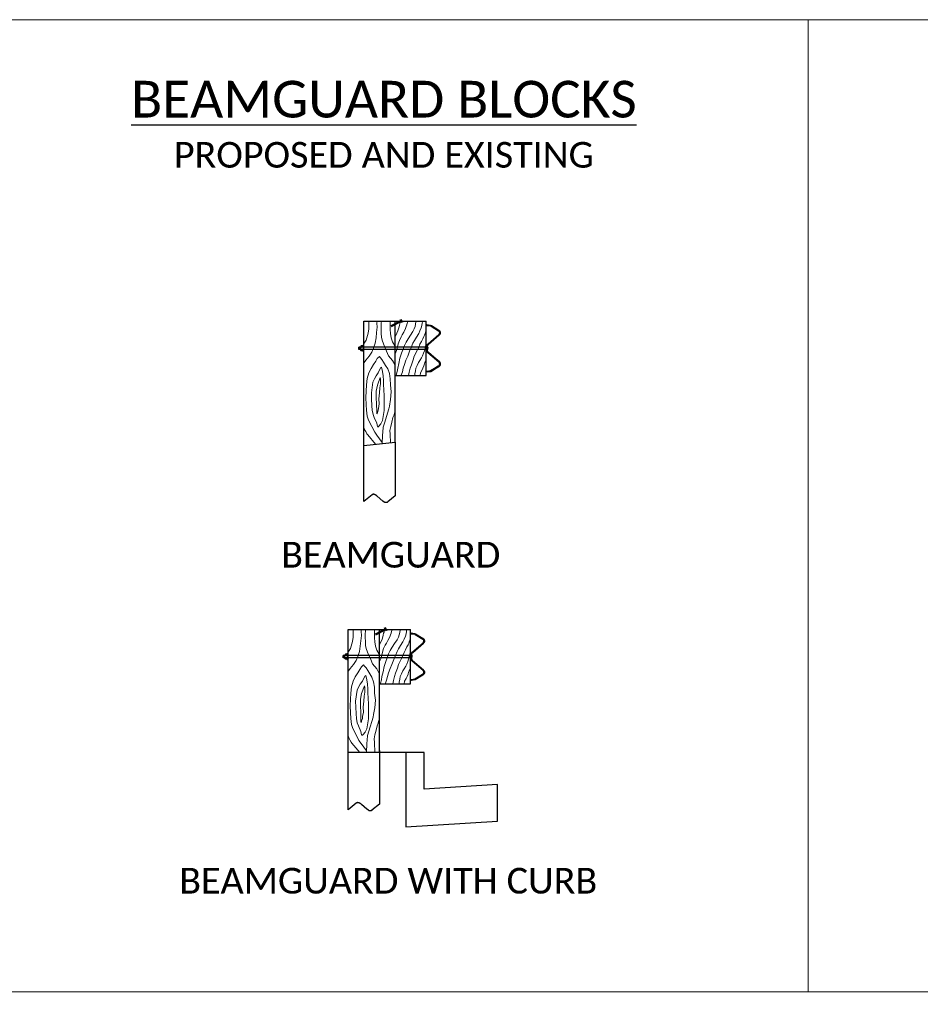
# Model space of a CAD drawing. Extents: x 3480 to 4622, y 4336 to 4703.
# Tile 8 of 33: x 3561 to 3585, y 4650 to 4677. Entities that reach past the tile are written whole.
import ezdxf

# ---------------------------------------------------------------- set-up
doc = ezdxf.new("R2010")
doc.units = 0
doc.header["$MEASUREMENT"] = 0
doc.linetypes.add('DGN Style 2', pattern=[25, 12.5, -12.5])
doc.linetypes.add('DGN Style 3', pattern=[37.5, 25, -12.5])
for name, color, linetype, lineweight in [('P_MISC', 7, 'Continuous', 25), ('P_MISC_CONSTD', 7, 'Continuous', 25), ('P_MISC_TYPS', 7, 'Continuous', 25)]:
    doc.layers.add(name, color=color, linetype=linetype, lineweight=lineweight)
doc.layers.add('P_MISC_NoPlot', color=7, linetype='Continuous', lineweight=18, plot=False)
doc.layers.add('P_MISC_TXT', color=7, linetype='Continuous')
doc.styles.add('CalibriLight', font='calibril.ttf')

# ---------------------------------------------------------------- blocks, each defined once
blk = doc.blocks.new('*U127')
at = {"layer": 'P_MISC_TYPS', "linetype": 'Continuous', "lineweight": 30}
for p, q in [((-0.0849, 0.3303), (0.0849, 0.3303)), ((-0.0849, -0.0085), (-0.0849, 0.3303)), ((0, 0), (0, 0.3303)), ((0.0849, 0.1817), (0.0849, 0.3303)), ((-0.0937, 0.2593), (-0.0992, 0.2593)), ((-0.0992, 0.2529), (-0.0992, 0.2593)), ((-0.0937, 0.2529), (-0.0992, 0.2529)), ((-0.0937, 0.2514), (-0.0937, 0.2612)), ((-0.0864, 0.2629), (-0.0927, 0.2629)), ((-0.0864, 0.2595), (-0.0927, 0.2595)), ((-0.0864, 0.253), (-0.0927, 0.253)), ((-0.0864, 0.2496), (-0.0927, 0.2496)), ((-0.0849, 0.2655), (-0.0864, 0.2655)), ((-0.0864, 0.2469), (-0.0864, 0.2655)), ((-0.0849, 0.2469), (-0.0864, 0.2469)), ((0, 0.1817), (0.0849, 0.1817))]:
    blk.add_line(p, q, dxfattribs=at)
at = {"layer": 'P_MISC_TYPS', "linetype": 'Continuous', "lineweight": 50}
for p, q in [((0.0176, 0.3311), (-0.0106, 0.317)), ((0.0171, 0.3308), (-0.0106, 0.317)), ((0.0191, 0.3266), (0.0148, 0.3352))]:
    blk.add_line(p, q, dxfattribs=at)
at = {"layer": 'P_MISC_TYPS', "linetype": 'Continuous', "lineweight": 15}
for p, q in [((-0.099, 0.2529), (-0.0987, 0.2593)), ((-0.098, 0.2529), (-0.0977, 0.2593)), ((-0.097, 0.2529), (-0.0967, 0.2593)), ((-0.096, 0.2529), (-0.0957, 0.2593)), ((-0.0949, 0.2529), (-0.0946, 0.2593)), ((-0.0939, 0.2529), (-0.0937, 0.2581)), ((-0.0849, 0.2513), (-0.0849, 0.2581)), ((-0.0849, 0.2469), (-0.0849, 0.251))]:
    blk.add_line(p, q, dxfattribs=at)
at = {"layer": 'P_MISC_TYPS', "linetype": 'DGN Style 3', "ltscale": 0.05306}
for p, q in [((0.0856, 0.2595), (-0.0849, 0.2595)), ((0.0856, 0.2529), (-0.0849, 0.2529))]:
    blk.add_line(p, q, dxfattribs=at)
at = {"layer": 'P_MISC_TYPS', "color": 7, "linetype": 'Continuous', "lineweight": 25}
blk.add_line((0.087, 0.2527), (0.087, 0.2525), dxfattribs=at)
at = {"layer": 'P_MISC_TYPS'}
blk.add_line((-0.0849, -0.0085), (0, 0), dxfattribs=at)
at = {"layer": 'P_MISC_TYPS', "linetype": 'Continuous', "lineweight": 15, "flags": 128}
for points in [[(-0.084, 0.2699), (-0.0786, 0.2784), (-0.0736, 0.2972), (-0.0717, 0.3091), (-0.0713, 0.3171), (-0.0713, 0.3302)], [(-0.084, 0.2173), (-0.0798, 0.2235), (-0.0706, 0.235), (-0.0637, 0.2457), (-0.0587, 0.2569), (-0.0541, 0.2703), (-0.0521, 0.2845), (-0.0506, 0.2991), (-0.0491, 0.3141), (-0.0495, 0.3248), (-0.0494, 0.3302)], [(-0.0011, 0.2123), (-0.0072, 0.2227), (-0.0184, 0.2361), (-0.0233, 0.2484), (-0.0303, 0.2642), (-0.0349, 0.2753), (-0.0375, 0.2861), (-0.0379, 0.2976), (-0.0383, 0.3083), (-0.0383, 0.3194), (-0.0378, 0.3245), (-0.0376, 0.3302)], [(-0.0007, 0.263), (-0.0072, 0.2738), (-0.0111, 0.2849), (-0.0126, 0.2968), (-0.0138, 0.3072), (-0.0134, 0.3171), (-0.0138, 0.3241), (-0.0138, 0.3306)], [(0.0006, 0.289), (0.005, 0.2971), (0.0073, 0.3036), (0.009, 0.3097), (0.0105, 0.3144), (0.0117, 0.3197), (0.0126, 0.3234), (0.0134, 0.3268), (0.0136, 0.3295), (0.0136, 0.33)], [(0.0007, 0.2426), (0.004, 0.2499), (0.0065, 0.26), (0.0084, 0.2681), (0.0117, 0.2779), (0.0161, 0.2877), (0.019, 0.2927), (0.0234, 0.3002), (0.0284, 0.3101), (0.0303, 0.3153), (0.0318, 0.3203), (0.0332, 0.3247), (0.0338, 0.327), (0.034, 0.3293), (0.0338, 0.3302)], [(0.0029, 0.1835), (0.0056, 0.1927), (0.0071, 0.2019), (0.0102, 0.2151), (0.0132, 0.2293), (0.0174, 0.2428), (0.0209, 0.2525), (0.0253, 0.2637), (0.0297, 0.2731), (0.0353, 0.2823), (0.0416, 0.2917), (0.0482, 0.3025), (0.0522, 0.3096), (0.0541, 0.3159), (0.0554, 0.3218), (0.0568, 0.3284), (0.0568, 0.3303)], [(0.0165, 0.1835), (0.0197, 0.1919), (0.0222, 0.2023), (0.0251, 0.2119), (0.0295, 0.2238), (0.0343, 0.2351), (0.0395, 0.2485), (0.0441, 0.2589), (0.0482, 0.27), (0.0524, 0.2773), (0.058, 0.2867), (0.0643, 0.2965), (0.0677, 0.3038), (0.0708, 0.3119), (0.0727, 0.3186), (0.0735, 0.3247), (0.0741, 0.328), (0.0741, 0.3301)], [(0.0366, 0.1821), (0.0386, 0.1913), (0.0409, 0.2017), (0.0443, 0.2115), (0.0491, 0.2247), (0.052, 0.2347), (0.0612, 0.2525), (0.0643, 0.2589), (0.0674, 0.2673), (0.0714, 0.2748), (0.075, 0.2825), (0.0785, 0.2881), (0.0804, 0.2921), (0.0814, 0.2963), (0.0827, 0.3007), (0.0837, 0.3042), (0.0844, 0.3076)], [(0.0539, 0.1823), (0.0539, 0.1869), (0.0554, 0.1948), (0.0566, 0.2025), (0.0599, 0.2096), (0.0639, 0.2172), (0.0674, 0.223), (0.072, 0.2301), (0.0748, 0.2359), (0.0775, 0.2428), (0.0796, 0.2493), (0.0814, 0.2558), (0.0825, 0.2602), (0.0839, 0.2662), (0.0844, 0.2677)], [(-0.0725, 0.0601), (-0.0759, 0.0711), (-0.0779, 0.0876), (-0.0786, 0.1025), (-0.0798, 0.1221), (-0.0786, 0.1398), (-0.0782, 0.1567), (-0.0763, 0.1736), (-0.0713, 0.1897), (-0.0656, 0.2012), (-0.0587, 0.2123), (-0.0529, 0.2216), (-0.0487, 0.2285)], [(-0.0487, 0.2285), (-0.0429, 0.2335)], [(-0.0172, 0.0909), (-0.0157, 0.0983), (-0.0126, 0.1164), (-0.0107, 0.1375), (-0.013, 0.1563), (-0.0138, 0.1732), (-0.0157, 0.1874), (-0.0203, 0.2001), (-0.0264, 0.2093), (-0.0318, 0.2185), (-0.0364, 0.2254), (-0.0402, 0.23), (-0.0429, 0.2335)], [(0.0679, 0.1817), (0.0689, 0.189), (0.0731, 0.1961), (0.0756, 0.2021), (0.0783, 0.2086), (0.0796, 0.214), (0.0808, 0.2172), (0.0837, 0.2218), (0.0846, 0.2259)], [(-0.0569, 0.0679), (-0.0602, 0.0757), (-0.0625, 0.0872), (-0.0636, 0.0999), (-0.0644, 0.1183), (-0.0648, 0.1348), (-0.0606, 0.1644), (-0.0567, 0.1728), (-0.0521, 0.1809), (-0.0464, 0.1893), (-0.0422, 0.1974), (-0.0387, 0.2043), (-0.0368, 0.2047), (-0.0341, 0.1928), (-0.0326, 0.1812), (-0.0318, 0.1686), (-0.0314, 0.1574), (-0.0306, 0.1429), (-0.0299, 0.1267), (-0.0295, 0.1141), (-0.0295, 0.0976), (-0.0301, 0.0864)], [(-0.0502, 0.0776), (-0.0502, 0.086), (-0.0506, 0.1033), (-0.0518, 0.1229), (-0.0514, 0.1398), (-0.0483, 0.1555), (-0.0406, 0.177), (-0.0398, 0.1732), (-0.0398, 0.159), (-0.0414, 0.1482), (-0.0425, 0.1348), (-0.0441, 0.1183), (-0.0437, 0.1045), (-0.0456, 0.0926), (-0.046, 0.0872), (-0.0483, 0.081), (-0.0487, 0.0787), (-0.0495, 0.0772)], [(-0.0301, 0.0864), (-0.0345, 0.0592), (-0.0391, 0.0507), (-0.0441, 0.0442), (-0.0475, 0.0415)], [(-0.0345, 0.0192), (-0.0337, 0.0281), (-0.0322, 0.0411), (-0.0291, 0.0526), (-0.0172, 0.0909)], [(-0.0122, 0.043), (-0.0091, 0.0553), (-0.0061, 0.0672), (-0.003, 0.0749), (-0.0011, 0.0834)], [(-0.0498, 0.0192), (-0.0556, 0.0277), (-0.0636, 0.043), (-0.0725, 0.0601)], [(-0.0483, 0.043), (-0.0502, 0.0519), (-0.0569, 0.0679)], [(-0.0502, 0.0776), (-0.0495, 0.0772)], [(-0.084, 0.0377), (-0.0851, 0.0409)], [(-0.0802, 0.0292), (-0.0825, 0.0335), (-0.084, 0.0377)], [(-0.0771, 0.0235), (-0.0802, 0.0292)], [(-0.0483, 0.043), (-0.0475, 0.0415)], [(-0.0138, 0.0223), (-0.0141, 0.0319), (-0.0122, 0.043)], [(-0.0531, -0.0053), (-0.0748, 0.02), (-0.0771, 0.0235)], [(-0.0702, 0.0146), (-0.0748, 0.02)], [(-0.0498, 0.0192), (-0.0351, -0.0006)], [(-0.0498, 0.0192), (-0.0476, 0.0163)], [(-0.0345, 0.0192), (-0.0352, -0.0035)], [(-0.0128, -0.0013), (-0.0138, 0.0223)]]:
    blk.add_lwpolyline(points, dxfattribs=at)
at = {"layer": 'P_MISC_TYPS', "lineweight": 40, "flags": 128}
blk.add_lwpolyline([(0.0867, 0.3194), (0.0963, 0.318, -0.100206), (0.098, 0.3173), (0.1182, 0.3051, -0.542766), (0.1194, 0.293), (0.09, 0.2676, 0.275578), (0.0862, 0.2599), (0.0862, 0.2517, 0.219432), (0.0895, 0.2447), (0.1196, 0.219, -0.547778), (0.1179, 0.2067), (0.0967, 0.1938), (0.0868, 0.1925)], format="xyb", dxfattribs=at)
at = {"layer": 'P_MISC_TYPS', "color": 7, "linetype": 'Continuous', "lineweight": 30}
blk.add_lwpolyline([(0.0967, 0.3185), (0.0868, 0.3199), (0.0866, 0.3188), (0.0962, 0.3173, -0.10012), (0.0977, 0.3168), (0.1178, 0.3046)], format="xyb", dxfattribs=at)
for points in [[(0.0962, 0.3173), (0.0962, 0.3173)], [(0.0982, 0.3179), (0.1187, 0.3055)], [(0.0889, 0.2675), (0.119, 0.2935)], [(0.12, 0.2927), (0.0899, 0.2667)], [(0.0856, 0.2596), (0.0856, 0.2614), (0.0856, 0.2517)], [(0.0856, 0.2527), (0.0856, 0.2527)], [(0.087, 0.2522), (0.087, 0.2614)], [(0.1192, 0.2185), (0.0891, 0.2442)], [(0.1201, 0.2194), (0.0905, 0.2446)], [(0.1176, 0.2073), (0.0965, 0.1944), (0.0867, 0.1931), (0.0869, 0.1919), (0.097, 0.1934), (0.1184, 0.2063)]]:
    blk.add_lwpolyline(points, dxfattribs=at)
at = {"layer": 'P_MISC_TYPS', "color": 7, "linetype": 'Continuous', "lineweight": 30, "extrusion": (0, 0, -1)}
for points in [[(-0.0967, 0.3185, 0.10113), (-0.0982, 0.3179, -0.10113)], [(-0.0891, 0.2442, 0.21942), (-0.0856, 0.2517, -0.21942)], [(-0.0905, 0.2446, 0.2193), (-0.087, 0.2522, -0.2193)]]:
    blk.add_lwpolyline(points, format="xyb", dxfattribs=at)
at = {"layer": 'P_MISC_TYPS', "linetype": 'Continuous', "lineweight": 15}
blk.add_lwpolyline([(0.1085, 0.2828), (0.1086, 0.2829)], dxfattribs=at)
at = {"layer": 'P_MISC_TYPS', "color": 7, "linetype": 'Continuous', "lineweight": 15}
blk.add_lwpolyline([(0.1038, 0.2317), (0.1039, 0.2317), (0.1038, 0.2317)], dxfattribs=at)
at = {"layer": 'P_MISC_TYPS', "color": 7, "linetype": 'Continuous', "lineweight": 25}
blk.add_lwpolyline([(0.1033, 0.1972), (0.1032, 0.1971)], dxfattribs=at)
at = {"layer": 'P_MISC_TYPS', "linetype": 'DGN Style 2', "ltscale": 0.75, "flags": 128}
blk.add_lwpolyline([(0, 0), (0, -0.146), (-0.0201, -0.1627, -0.329612), (-0.0297, -0.1628), (-0.0339, -0.16), (-0.0489, -0.1467), (-0.0504, -0.1455, 0.14365), (-0.0584, -0.1418, 0.182927), (-0.063, -0.1431), (-0.0849, -0.1614), (-0.0849, -0.0085)], format="xyb", dxfattribs=at)
at = {"layer": 'P_MISC_TYPS', "linetype": 'Continuous', "lineweight": 30, "extrusion": (0, 0, -1)}
for centre, radius, start, end in [((0.0873, 0.2563), 0.00638, 328.9873, 31.0127), ((0.0917, 0.2513), 0.00198, 301.6897, 58.3103)]:
    blk.add_arc(centre, radius, start, end, dxfattribs=at)
at = {"layer": 'P_MISC_TYPS', "linetype": 'Continuous', "lineweight": 30}
for centre, radius, start, end in [((-0.0917, 0.2612), 0.00194, 121.2559, 238.7441), ((0.083, 0.2564), 0.0066, 307.8595, 51.5547)]:
    blk.add_arc(centre, radius, start, end, dxfattribs=at)
at = {"layer": 'P_MISC_TYPS', "linetype": 'Continuous', "lineweight": 25}
blk.add_ellipse((0.0974, 0.2608), major_axis=(0.0118, 0), ratio=0.823723, start_param=-3.99647, end_param=-3.99325, dxfattribs=at)
at = {"layer": 'P_MISC_TYPS', "linetype": 'Continuous', "lineweight": 30}
for points, weights, knots in [([(0.1178, 0.3046), (0.1211, 0.3026), (0.1214, 0.2992), (0.1218, 0.2959), (0.119, 0.2935), (0.1218, 0.2959), (0.1214, 0.2992), (0.1211, 0.3026), (0.1178, 0.3046)], [1, 0.911856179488, 1, 0.911856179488, 1, 0.911856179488, 1, 0.911856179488, 1], [0, 0, 0, 0.846026, 0.846026, 1.692052, 1.692052, 2.538079, 2.538079, 3.384105, 3.384105, 3.384105]), ([(0.1187, 0.3055), (0.1224, 0.3032), (0.1228, 0.2993), (0.1232, 0.2955), (0.12, 0.2927), (0.1232, 0.2955), (0.1228, 0.2993), (0.1224, 0.3032), (0.1187, 0.3055)], [1, 0.911838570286, 1, 0.911838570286, 1, 0.911838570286, 1, 0.911838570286, 1], [0, 0, 0, 0.846112, 0.846112, 1.692224, 1.692224, 2.538336, 2.538336, 3.384448, 3.384448, 3.384448]), ([(0.0856, 0.2614), (0.0859, 0.265), (0.0889, 0.2675), (0.0859, 0.265), (0.0856, 0.2614)], [1, 0.938935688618, 1, 0.938935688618, 1], [0, 0, 0, 0.702545, 0.702545, 1.405089, 1.405089, 1.405089]), ([(0.087, 0.2613), (0.0872, 0.2645), (0.0899, 0.2667), (0.0872, 0.2645), (0.087, 0.2613)], [1, 0.938984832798, 1, 0.938984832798, 1], [0, 0, 0, 0.702259, 0.702259, 1.404518, 1.404518, 1.404518]), ([(0.1192, 0.2185), (0.122, 0.216), (0.1215, 0.2126), (0.121, 0.2092), (0.1176, 0.2073), (0.121, 0.2092), (0.1215, 0.2126), (0.122, 0.216), (0.1192, 0.2185)], [1, 0.908770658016, 1, 0.908770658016, 1, 0.908770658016, 1, 0.908770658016, 1], [0, 0, 0, 0.860936, 0.860936, 1.721871, 1.721871, 2.582807, 2.582807, 3.443742, 3.443742, 3.443742]), ([(0.1201, 0.2194), (0.1234, 0.2165), (0.1229, 0.2125), (0.1224, 0.2085), (0.1184, 0.2063), (0.1224, 0.2085), (0.1229, 0.2125), (0.1234, 0.2165), (0.1201, 0.2194)], [1, 0.906403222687, 1, 0.906403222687, 1, 0.906403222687, 1, 0.906403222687, 1], [0, 0, 0, 0.872213, 0.872213, 1.744426, 1.744426, 2.616639, 2.616639, 3.488852, 3.488852, 3.488852])]:
    blk.add_rational_spline(points, weights, degree=2, knots=knots, dxfattribs=at)
blk = doc.blocks.new('*U128')
at = {"layer": 'P_MISC', "color": 7, "linetype": 'Continuous', "lineweight": 25}
blk.add_line((-0.2351, 0.3449), (-0.2351, 0.3448), dxfattribs=at)
at = {"layer": 'P_MISC', "color": 7, "linetype": 'Continuous', "lineweight": 30}
for points in [[(-0.2259, 0.4096), (-0.2259, 0.4096)], [(-0.2365, 0.3449), (-0.2365, 0.3449)]]:
    blk.add_lwpolyline(points, dxfattribs=at)
at = {"layer": 'P_MISC', "color": 7, "linetype": 'Continuous', "lineweight": 30, "extrusion": (0, 0, -1)}
blk.add_lwpolyline([(0.2254, 0.4107, 0.10113), (0.2239, 0.4102, -0.10113)], format="xyb", dxfattribs=at)
at = {"layer": 'P_MISC', "color": 7, "linetype": 'Continuous', "lineweight": 15}
blk.add_lwpolyline([(-0.2183, 0.324), (-0.2182, 0.3239), (-0.2183, 0.324)], dxfattribs=at)
at = {"layer": 'P_MISC', "color": 7, "linetype": 'Continuous', "lineweight": 25}
blk.add_lwpolyline([(-0.2187, 0.2895), (-0.2189, 0.2894)], dxfattribs=at)
at = {"layer": 'P_MISC_CONSTD', "linetype": 'Continuous', "lineweight": 30}
for p, q in [((-0.407, 0.4226), (-0.2372, 0.4226)), ((-0.407, 0.0875), (-0.407, 0.4226)), ((-0.3221, 0.0875), (-0.3221, 0.4226)), ((-0.2372, 0.274), (-0.2372, 0.4226)), ((-0.4159, 0.3516), (-0.4212, 0.3516)), ((-0.4212, 0.3452), (-0.4212, 0.3516)), ((-0.4158, 0.3437), (-0.4158, 0.3535)), ((-0.4085, 0.3551), (-0.4148, 0.3551)), ((-0.4085, 0.3518), (-0.4148, 0.3518)), ((-0.407, 0.3578), (-0.4085, 0.3578)), ((-0.4085, 0.3392), (-0.4085, 0.3578)), ((-0.4158, 0.3452), (-0.4212, 0.3452)), ((-0.4085, 0.3452), (-0.4148, 0.3452)), ((-0.4085, 0.3419), (-0.4148, 0.3419)), ((-0.407, 0.3392), (-0.4085, 0.3392)), ((-0.3221, 0.274), (-0.2372, 0.274))]:
    blk.add_line(p, q, dxfattribs=at)
at = {"layer": 'P_MISC_CONSTD', "linetype": 'Continuous', "lineweight": 50}
for p, q in [((-0.3045, 0.4233), (-0.3327, 0.4092)), ((-0.305, 0.4231), (-0.3327, 0.4092)), ((-0.303, 0.4189), (-0.3073, 0.4275))]:
    blk.add_line(p, q, dxfattribs=at)
at = {"layer": 'P_MISC_CONSTD', "linetype": 'Continuous', "lineweight": 15}
for p, q in [((-0.4211, 0.3452), (-0.4208, 0.3516)), ((-0.4201, 0.3452), (-0.4198, 0.3516)), ((-0.4191, 0.3452), (-0.4188, 0.3516)), ((-0.4181, 0.3452), (-0.4178, 0.3516)), ((-0.417, 0.3452), (-0.4167, 0.3516)), ((-0.416, 0.3452), (-0.4156, 0.3537)), ((-0.407, 0.3436), (-0.407, 0.3504)), ((-0.416, 0.3452), (-0.4159, 0.3484)), ((-0.407, 0.3391), (-0.407, 0.3432))]:
    blk.add_line(p, q, dxfattribs=at)
at = {"layer": 'P_MISC_CONSTD', "linetype": 'DGN Style 3', "ltscale": 0.05306}
for p, q in [((-0.2365, 0.3518), (-0.407, 0.3518)), ((-0.2365, 0.3452), (-0.407, 0.3452))]:
    blk.add_line(p, q, dxfattribs=at)
at = {"layer": 'P_MISC_CONSTD', "linetype": 'Continuous', "lineweight": 15, "flags": 128}
for points in [[(-0.4061, 0.3622), (-0.4007, 0.3706), (-0.3957, 0.3894), (-0.3938, 0.4013), (-0.3934, 0.4094), (-0.3934, 0.4225)], [(-0.4061, 0.3096), (-0.4019, 0.3157), (-0.3926, 0.3273), (-0.3857, 0.338), (-0.3808, 0.3491), (-0.3761, 0.3626), (-0.3742, 0.3768), (-0.3727, 0.3914), (-0.3712, 0.4063), (-0.3715, 0.4171), (-0.3715, 0.4224)], [(-0.3232, 0.3046), (-0.3293, 0.315), (-0.3404, 0.3284), (-0.3454, 0.3407), (-0.3523, 0.3564), (-0.3569, 0.3676), (-0.3596, 0.3783), (-0.36, 0.3898), (-0.3604, 0.4006), (-0.3604, 0.4117), (-0.3599, 0.4168), (-0.3597, 0.4224)], [(-0.3228, 0.3553), (-0.3293, 0.366), (-0.3331, 0.3772), (-0.3347, 0.3891), (-0.3358, 0.3994), (-0.3354, 0.4094), (-0.3358, 0.4163), (-0.3358, 0.4228)], [(-0.3215, 0.3813), (-0.3171, 0.3893), (-0.3148, 0.3959), (-0.3131, 0.402), (-0.3116, 0.4066), (-0.3104, 0.412), (-0.3094, 0.4156), (-0.3087, 0.4191), (-0.3085, 0.4218), (-0.3085, 0.4222)], [(-0.3213, 0.3348), (-0.3181, 0.3421), (-0.3156, 0.3523), (-0.3137, 0.3604), (-0.3104, 0.3702), (-0.306, 0.3799), (-0.3031, 0.3849), (-0.2987, 0.3924), (-0.2937, 0.4024), (-0.2918, 0.4076), (-0.2902, 0.4126), (-0.2889, 0.417), (-0.2883, 0.4193), (-0.2881, 0.4216), (-0.2883, 0.4225)], [(-0.3192, 0.2757), (-0.3165, 0.2849), (-0.315, 0.2941), (-0.3119, 0.3074), (-0.3089, 0.3216), (-0.3046, 0.335), (-0.3012, 0.3448), (-0.2968, 0.3559), (-0.2924, 0.3653), (-0.2868, 0.3746), (-0.2805, 0.384), (-0.2739, 0.3947), (-0.2699, 0.4018), (-0.268, 0.4082), (-0.2666, 0.4141), (-0.2653, 0.4206), (-0.2653, 0.4226)], [(-0.3056, 0.2757), (-0.3023, 0.2842), (-0.2998, 0.2945), (-0.297, 0.3041), (-0.2925, 0.316), (-0.2877, 0.3273), (-0.2826, 0.3408), (-0.278, 0.3511), (-0.2739, 0.3623), (-0.2697, 0.3696), (-0.2641, 0.379), (-0.2578, 0.3888), (-0.2544, 0.3961), (-0.2513, 0.4041), (-0.2494, 0.4108), (-0.2486, 0.417), (-0.248, 0.4203), (-0.248, 0.4224)], [(-0.2854, 0.2744), (-0.2835, 0.2836), (-0.2812, 0.294), (-0.2778, 0.3037), (-0.273, 0.317), (-0.2701, 0.327), (-0.2609, 0.3448), (-0.2578, 0.3511), (-0.2547, 0.3596), (-0.2507, 0.3671), (-0.2471, 0.3748), (-0.2436, 0.3803), (-0.2417, 0.3844), (-0.2407, 0.3886), (-0.2394, 0.393), (-0.2384, 0.3965), (-0.2376, 0.3999)], [(-0.2682, 0.2746), (-0.2682, 0.2792), (-0.2666, 0.287), (-0.2655, 0.2947), (-0.2622, 0.3018), (-0.2582, 0.3095), (-0.2547, 0.3153), (-0.2501, 0.3224), (-0.2473, 0.3281), (-0.2446, 0.335), (-0.2425, 0.3416), (-0.2407, 0.3481), (-0.2396, 0.3525), (-0.2382, 0.3584), (-0.2376, 0.36)], [(-0.3708, 0.3207), (-0.365, 0.3257)], [(-0.3393, 0.1832), (-0.3378, 0.1906), (-0.3347, 0.2086), (-0.3328, 0.2297), (-0.3351, 0.2486), (-0.3358, 0.2654), (-0.3378, 0.2797), (-0.3424, 0.2923), (-0.3485, 0.3015), (-0.3539, 0.3107), (-0.3585, 0.3177), (-0.3623, 0.3223), (-0.365, 0.3257)], [(-0.3946, 0.1523), (-0.398, 0.1633), (-0.3999, 0.1798), (-0.4007, 0.1948), (-0.4019, 0.2144), (-0.4007, 0.2321), (-0.4003, 0.2489), (-0.3984, 0.2658), (-0.3934, 0.282), (-0.3877, 0.2935), (-0.3808, 0.3046), (-0.375, 0.3138), (-0.3708, 0.3207)], [(-0.379, 0.1602), (-0.3823, 0.1679), (-0.3846, 0.1795), (-0.3857, 0.1921), (-0.3865, 0.2106), (-0.3869, 0.2271), (-0.3827, 0.2566), (-0.3788, 0.2651), (-0.3742, 0.2731), (-0.3685, 0.2816), (-0.3642, 0.2896), (-0.3608, 0.2965), (-0.3589, 0.2969), (-0.3562, 0.285), (-0.3546, 0.2735), (-0.3539, 0.2608), (-0.3535, 0.2497), (-0.3527, 0.2351), (-0.352, 0.219), (-0.3516, 0.2063), (-0.3516, 0.1898), (-0.3521, 0.1787)], [(-0.2542, 0.274), (-0.2532, 0.2813), (-0.249, 0.2884), (-0.2465, 0.2943), (-0.2438, 0.3009), (-0.2425, 0.3062), (-0.2413, 0.3095), (-0.2384, 0.3141), (-0.2375, 0.3181)], [(-0.3723, 0.1699), (-0.3723, 0.1783), (-0.3727, 0.1956), (-0.3738, 0.2152), (-0.3735, 0.2321), (-0.3704, 0.2478), (-0.3627, 0.2693), (-0.3619, 0.2654), (-0.3619, 0.2512), (-0.3635, 0.2405), (-0.3646, 0.2271), (-0.3662, 0.2106), (-0.3658, 0.1967), (-0.3677, 0.1848), (-0.3681, 0.1795), (-0.3704, 0.1733), (-0.3708, 0.171), (-0.3715, 0.1695)], [(-0.3723, 0.1699), (-0.3715, 0.1695)], [(-0.3521, 0.1787), (-0.3566, 0.1514), (-0.3612, 0.143), (-0.3662, 0.1365), (-0.3696, 0.1338)], [(-0.3566, 0.1115), (-0.3558, 0.1203), (-0.3543, 0.1334), (-0.3512, 0.1449), (-0.3393, 0.1832)], [(-0.3343, 0.1353), (-0.3312, 0.1476), (-0.3282, 0.1595), (-0.3251, 0.1672), (-0.3232, 0.1756)], [(-0.3719, 0.1115), (-0.3777, 0.12), (-0.3857, 0.1353), (-0.3946, 0.1523)], [(-0.3704, 0.1353), (-0.3723, 0.1441), (-0.379, 0.1602)], [(-0.3704, 0.1353), (-0.3696, 0.1338)], [(-0.3358, 0.1146), (-0.3362, 0.1242), (-0.3343, 0.1353)], [(-0.4061, 0.1299), (-0.4072, 0.1332)], [(-0.4023, 0.1215), (-0.4046, 0.1257), (-0.4061, 0.1299)], [(-0.3992, 0.1157), (-0.4023, 0.1215)], [(-0.3756, 0.0875), (-0.3969, 0.1123), (-0.3992, 0.1157)], [(-0.3923, 0.1069), (-0.3969, 0.1123)], [(-0.3719, 0.1115), (-0.3572, 0.0917)], [(-0.3719, 0.1115), (-0.3697, 0.1085)], [(-0.3566, 0.1115), (-0.3573, 0.0875)], [(-0.3347, 0.0875), (-0.3358, 0.1146)]]:
    blk.add_lwpolyline(points, dxfattribs=at)
at = {"layer": 'P_MISC_CONSTD', "lineweight": 40, "flags": 128}
blk.add_lwpolyline([(-0.2354, 0.4116), (-0.2258, 0.4102, -0.100206), (-0.2241, 0.4096), (-0.2039, 0.3974, -0.542766), (-0.2027, 0.3853), (-0.2321, 0.3599, 0.275578), (-0.2358, 0.3522), (-0.2358, 0.344, 0.219432), (-0.2326, 0.3369), (-0.2025, 0.3112, -0.547778), (-0.2042, 0.299), (-0.2254, 0.2861), (-0.2353, 0.2847)], format="xyb", dxfattribs=at)
at = {"layer": 'P_MISC_CONSTD', "linetype": 'Continuous', "lineweight": 15}
blk.add_lwpolyline([(-0.2135, 0.3751), (-0.2134, 0.3752)], dxfattribs=at)
at = {"layer": 'P_MISC_CONSTD', "linetype": 'DGN Style 2', "ltscale": 0.75, "flags": 128}
blk.add_lwpolyline([(-0.3221, 0.0923), (-0.3221, -0.0538), (-0.3422, -0.0705, -0.329612), (-0.3518, -0.0705), (-0.3559, -0.0677), (-0.371, -0.0544), (-0.3725, -0.0532, 0.14365), (-0.3805, -0.0496, 0.182927), (-0.3851, -0.0509), (-0.407, -0.0691), (-0.407, 0.0875)], format="xyb", dxfattribs=at)
at = {"layer": 'P_MISC_CONSTD', "linetype": 'Continuous', "lineweight": 30, "extrusion": (0, 0, -1)}
for centre, radius, start, end in [((0.4094, 0.3485), 0.00638, 328.9873, 31.0127), ((0.4138, 0.3435), 0.00198, 301.6897, 58.3103)]:
    blk.add_arc(centre, radius, start, end, dxfattribs=at)
at = {"layer": 'P_MISC_CONSTD', "linetype": 'Continuous', "lineweight": 30}
for centre, radius, start, end in [((-0.4138, 0.3535), 0.00194, 121.2559, 238.7441), ((-0.2391, 0.3487), 0.0066, 307.8595, 51.5547)]:
    blk.add_arc(centre, radius, start, end, dxfattribs=at)
at = {"layer": 'P_MISC_CONSTD', "linetype": 'Continuous', "lineweight": 25}
blk.add_ellipse((-0.2247, 0.3531), major_axis=(0.0118, 0), ratio=0.823723, start_param=-3.99647, end_param=-3.99325, dxfattribs=at)
at = {"layer": 'P_MISC_CONSTD', "linetype": 'Continuous', "lineweight": 15}
for p in [(-0.4077, 0.3446), (-0.4056, 0.3443)]:
    blk.add_point(p, dxfattribs=at)
at = {"layer": 'P_MISC_NoPlot', "color": 7, "linetype": 'Continuous', "lineweight": 30}
blk.add_lwpolyline([(-0.2254, 0.4107), (-0.2353, 0.4121), (-0.2355, 0.411), (-0.2259, 0.4096, -0.10012), (-0.2244, 0.4091), (-0.2042, 0.3968)], format="xyb", dxfattribs=at)
for points in [[(-0.2239, 0.4102), (-0.2034, 0.3977)], [(-0.2332, 0.3598), (-0.2031, 0.3857)], [(-0.2021, 0.3849), (-0.2322, 0.359)], [(-0.2365, 0.3518), (-0.2365, 0.3537), (-0.2365, 0.344)], [(-0.2351, 0.3445), (-0.2351, 0.3537)], [(-0.2029, 0.3108), (-0.233, 0.3364)], [(-0.202, 0.3116), (-0.2316, 0.3369)], [(-0.2045, 0.2996), (-0.2256, 0.2867), (-0.2353, 0.2853), (-0.2352, 0.2842), (-0.2251, 0.2857), (-0.2037, 0.2986)]]:
    blk.add_lwpolyline(points, dxfattribs=at)
at = {"layer": 'P_MISC_NoPlot', "color": 7, "linetype": 'Continuous', "lineweight": 30, "extrusion": (0, 0, -1)}
for points in [[(0.233, 0.3364, 0.21942), (0.2365, 0.344, -0.21942)], [(0.2316, 0.3369, 0.2193), (0.2351, 0.3445, -0.2193)]]:
    blk.add_lwpolyline(points, format="xyb", dxfattribs=at)
at = {"layer": 'P_MISC_NoPlot', "color": 7, "linetype": 'Continuous', "lineweight": 30}
for points, weights, knots in [([(-0.2042, 0.3968), (-0.201, 0.3948), (-0.2007, 0.3915), (-0.2003, 0.3882), (-0.2031, 0.3857), (-0.2003, 0.3882), (-0.2007, 0.3915), (-0.201, 0.3948), (-0.2042, 0.3968)], [1, 0.911856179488, 1, 0.911856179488, 1, 0.911856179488, 1, 0.911856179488, 1], [0, 0, 0, 0.846026, 0.846026, 1.692052, 1.692052, 2.538079, 2.538079, 3.384105, 3.384105, 3.384105]), ([(-0.2034, 0.3977), (-0.1997, 0.3954), (-0.1993, 0.3916), (-0.1989, 0.3877), (-0.2021, 0.385), (-0.1989, 0.3877), (-0.1993, 0.3916), (-0.1997, 0.3954), (-0.2034, 0.3977)], [1, 0.911838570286, 1, 0.911838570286, 1, 0.911838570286, 1, 0.911838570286, 1], [0, 0, 0, 0.846112, 0.846112, 1.692224, 1.692224, 2.538336, 2.538336, 3.384448, 3.384448, 3.384448]), ([(-0.2365, 0.3537), (-0.2362, 0.3572), (-0.2332, 0.3598), (-0.2362, 0.3572), (-0.2365, 0.3537)], [1, 0.938935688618, 1, 0.938935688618, 1], [0, 0, 0, 0.702545, 0.702545, 1.405089, 1.405089, 1.405089]), ([(-0.2351, 0.3536), (-0.2348, 0.3567), (-0.2322, 0.359), (-0.2348, 0.3567), (-0.2351, 0.3536)], [1, 0.938984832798, 1, 0.938984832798, 1], [0, 0, 0, 0.702259, 0.702259, 1.404518, 1.404518, 1.404518]), ([(-0.2029, 0.3107), (-0.2001, 0.3082), (-0.2006, 0.3048), (-0.2011, 0.3015), (-0.2045, 0.2996), (-0.2011, 0.3015), (-0.2006, 0.3048), (-0.2001, 0.3082), (-0.2029, 0.3107)], [1, 0.908770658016, 1, 0.908770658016, 1, 0.908770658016, 1, 0.908770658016, 1], [0, 0, 0, 0.860936, 0.860936, 1.721871, 1.721871, 2.582807, 2.582807, 3.443742, 3.443742, 3.443742]), ([(-0.202, 0.3116), (-0.1986, 0.3087), (-0.1992, 0.3048), (-0.1997, 0.3008), (-0.2037, 0.2986), (-0.1997, 0.3008), (-0.1992, 0.3048), (-0.1986, 0.3087), (-0.202, 0.3116)], [1, 0.906403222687, 1, 0.906403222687, 1, 0.906403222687, 1, 0.906403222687, 1], [0, 0, 0, 0.872213, 0.872213, 1.744426, 1.744426, 2.616639, 2.616639, 3.488852, 3.488852, 3.488852])]:
    blk.add_rational_spline(points, weights, degree=2, knots=knots, dxfattribs=at)
at = {"layer": 'P_MISC_TYPS'}
blk.add_line((-0.25, 0.0875), (-0.407, 0.0875), dxfattribs=at)
at = {"layer": 'P_MISC_TYPS', "flags": 128}
blk.add_lwpolyline([(-0.25, -0.1156), (0, -0.1), (0, 0), (-0.2, -0.0125), (-0.2, 0.0875), (-0.25, 0.0875), (-0.25, -0.1156)], dxfattribs=at)

msp = doc.modelspace()

# ---------------------------------------------------------------- linework, layer by layer
at = {"layer": 'P_MISC_NoPlot'}
msp.add_lwpolyline([(3479.662, 4676.645), (3637.162, 4676.645), (3637.162, 4579.145), (3479.662, 4579.145)], close=True, dxfattribs=at)
at = {"layer": 'P_MISC_NoPlot', "flags": 128}
for points in [[(3559.324, 4676.645), (3559.324, 4650.143), (3637.162, 4650.143)], [(3582.391, 4650.143), (3582.391, 4676.645)]]:
    msp.add_lwpolyline(points, dxfattribs=at)

# ---------------------------------------------------------------- block references
at = {"xscale": 10, "yscale": 10, "zscale": 10}
for name, p in [('*U127', (3571.131, 4665.124)), ('*U128', (3573.922, 4655.797))]:
    msp.add_blockref(name, p, dxfattribs=at)

# ---------------------------------------------------------------- texts
at = {"layer": 'P_MISC_TXT', "style": 'CalibriLight'}
for s, insert, char_height, width, attachment_point in [('{\\LBEAMGUARD BLOCKS\\P\\H0.7x;\\lPROPOSED AND EXISTING}', (3570.824, 4673.791), 1, 19.65294, 5), ('BEAMGUARD', (3571.011, 4662.409), 0.7, 11.23767, 2), ('BEAMGUARD WITH CURB', (3570.942, 4653.523), 0.7, 12.49968, 2)]:
    msp.add_mtext(s, dxfattribs=dict(at, insert=insert, char_height=char_height, width=width, attachment_point=attachment_point))

doc.saveas('drawing.dxf')
